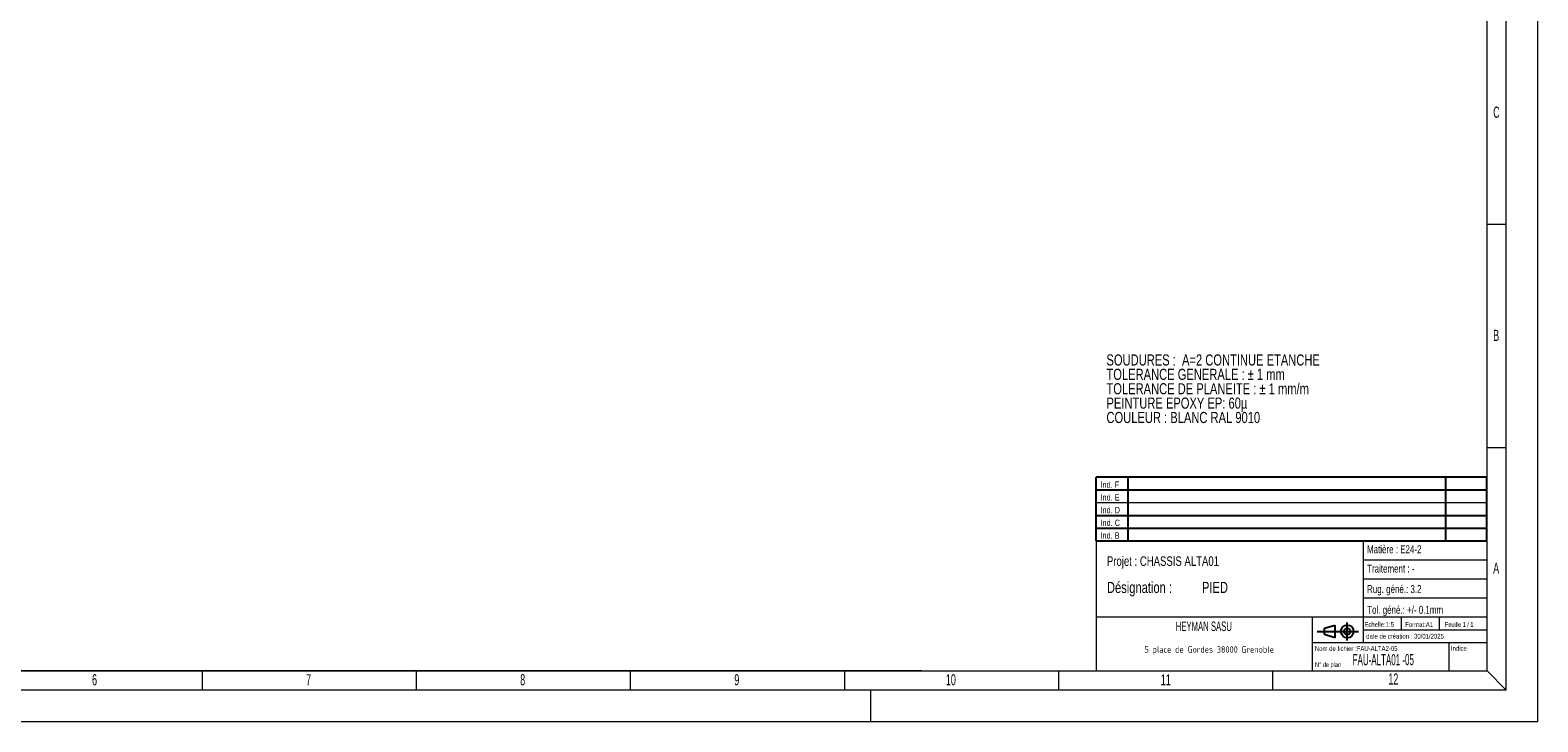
# Model space of a CAD drawing. Header units: millimetres. Extents: x 0 to 841, y 0 to 594.
# Tile 2 of 5: x 366 to 841, y 0 to 218. Entities that reach past the tile are written whole.
import ezdxf

# ---------------------------------------------------------------- set-up
doc = ezdxf.new("R2010")
doc.units = ezdxf.units.MM
doc.layers.add('NOTES', color=6, linetype='Continuous')
doc.styles.add('SLDTEXTSTYLE0', font='TXT', dxfattribs={"width": 0.75})
doc.styles.add('SLDTEXTSTYLE1', font='TXT', dxfattribs={"width": 0.605})
doc.styles.add('SLDTEXTSTYLE2', font='TXT', dxfattribs={"width": 0.692308})
doc.styles.add('SLDTEXTSTYLE3', font='TXT', dxfattribs={"width": 0.7})
doc.styles.add('SLDTEXTSTYLE4', font='TXT', dxfattribs={"width": 0.536921})
doc.styles.add('SLDTEXTSTYLE5', font='ISOCP3', dxfattribs={"width": 0.96})

# ---------------------------------------------------------------- blocks, each defined once
blk = doc.blocks.new('TAB MODIFS')
for p, q in [((123, 20), (0, 20)), ((0, 0), (0, 20)), ((10, 20), (10, 0)), ((110, 20), (110, 0)), ((123, 0), (123, 20)), ((0, 16), (123, 16)), ((0, 8), (123, 8)), ((0, 4), (123, 4)), ((0, 0), (123, 0))]:
    blk.add_line(p, q)
at = {"color": 7, "linetype": 'Continuous', "lineweight": 18}
blk.add_line((0, 12), (123, 12), dxfattribs=at)
at = {"color": 7}
for tag in ['AUTOATTR0', 'AUTOATTR1', 'AUTOATTR2', 'AUTOATTR3', 'AUTOATTR4', 'AUTOATTR5', 'AUTOATTR6', 'AUTOATTR7', 'AUTOATTR8', 'AUTOATTR9']:
    blk.add_attdef(tag, (0, 0), '', height=1, dxfattribs=at)
at = {"layer": 'NOTES', "color": 211, "char_height": 2, "attachment_point": 1, "style": 'SLDTEXTSTYLE0'}
for s, insert in [('Ind. F', (1.36, 18.66)), ('Ind. E', (1.36, 14.66)), ('Ind. D', (1.36, 10.66)), ('Ind. C', (1.36, 6.66)), ('Ind. B', (1.36, 2.66))]:
    blk.add_mtext(s, dxfattribs=dict(at, insert=insert))
blk = doc.blocks.new('Bloc2')
for p, q in [((2.32, 3.8), (5.55, 4.8)), ((5.55, 4.8), (5.55, 0.8)), ((9.48, 0), (9.48, 5.6)), ((0, 2.8), (12.98, 2.8)), ((2.32, 1.8), (2.32, 3.8)), ((5.55, 0.8), (2.32, 1.8))]:
    blk.add_line(p, q)
for radius in [2, 1]:
    blk.add_circle((9.48, 2.8), radius)
blk = doc.blocks.new('SW_NOTE_0')
at = {"layer": 'NOTES', "color": 0, "char_height": 3.5, "attachment_point": 1, "style": 'SLDTEXTSTYLE0'}
for s, insert in [('TOLERANCE GENERALE : ± 1 mm', (0, -0.01)), ('SOUDURES :  A=2 CONTINUE ETANCHE', (0, 4.51)), ('TOLERANCE DE PLANEITE : ± 1 mm/m', (0, -4.54)), ('PEINTURE EPOXY EP: 60µ', (0, -9.07)), ('COULEUR : BLANC RAL 9010', (0, -13.59))]:
    blk.add_mtext(s, dxfattribs=dict(at, insert=insert))
blk = doc.blocks.new('SW_NOTE_1')
at = {"layer": 'NOTES', "color": 0, "char_height": 3.5, "attachment_point": 1, "style": 'SLDTEXTSTYLE0'}
for s, insert in [('Désignation :', (0, 4.51)), ('PIED', (29.93, 4.51))]:
    blk.add_mtext(s, dxfattribs=dict(at, insert=insert))
blk = doc.blocks.new('SW_NOTE_2')
at = {"layer": 'NOTES', "color": 0, "insert": (20.94, 2.58), "char_height": 2, "attachment_point": 2, "style": 'SLDTEXTSTYLE5'}
blk.add_mtext('5 place de Gordes 38000 Grenoble', dxfattribs=at)

msp = doc.modelspace()

# ---------------------------------------------------------------- linework, layer by layer
at = {"lineweight": 18}
for p, q in [((841.001, -0.0569), (841.001, 593.9431)), ((831.001, 9.9431), (831.001, 583.9431)), ((825.001, 15.9431), (825.001, 577.9431)), ((831.001, 156.4431), (825.001, 156.4431)), ((831.001, 86.1931), (825.001, 86.1931)), ((701.945, 56.9431), (701.945, 15.9431)), ((824.945, 56.9431), (701.945, 56.9431)), ((785.945, 56.9431), (785.945, 24.9431)), ((785.945, 50.9431), (824.945, 50.9431)), ((785.945, 44.9431), (824.945, 44.9431)), ((785.945, 38.9431), (824.945, 38.9431)), ((701.945, 32.9431), (824.945, 32.9431)), ((769.945, 32.9431), (769.945, 15.9431)), ((785.945, 28.9431), (824.945, 28.9431)), ((797.945, 32.9431), (797.945, 28.9431)), ((809.945, 32.9431), (809.945, 28.9431)), ((769.945, 24.9431), (824.945, 24.9431)), ((812.945, 24.9431), (812.945, 15.9431)), ((16.001, 15.9431), (825.001, 15.9431)), ((469.001, 15.9431), (291.001, 15.9431)), ((420.5012, 9.9431), (420.5012, 15.9431)), ((647.001, 15.9431), (469.001, 15.9431)), ((487.9179, 9.9431), (487.9179, 15.9431)), ((555.3346, 9.9431), (555.3346, 15.9431)), ((622.7513, 9.9431), (622.7513, 15.9431)), ((690.168, 9.9431), (690.168, 15.9431)), ((757.5847, 9.9431), (757.5847, 15.9431)), ((831.001, 9.9431), (825.001, 15.9431)), ((831.001, 9.9431), (10.001, 9.9431)), ((631.001, -0.0569), (631.001, 9.9431)), ((841.001, -0.0569), (0.001, -0.0569))]:
    msp.add_line(p, q, dxfattribs=at)

# ---------------------------------------------------------------- block references
for name, p in [('TAB MODIFS', (701.9385, 56.9329)), ('Bloc2', (771.5049, 25.5774))]:
    msp.add_blockref(name, p)
at = {"layer": 'NOTES'}
for name, p in [('SW_NOTE_0', (705.1648, 111.0687)), ('SW_NOTE_1', (705.3122, 39.4765)), ('SW_NOTE_2', (716.5705, 21.1344))]:
    msp.add_blockref(name, p, dxfattribs=at)

# ---------------------------------------------------------------- texts
for s, insert, char_height, attachment_point, style in [('C', (826.9344, 193.5687), 3.5, 1, 'SLDTEXTSTYLE1'), ('B', (826.9344, 123.3187), 3.5, 1, 'SLDTEXTSTYLE1'), ('Matière : E24-2', (787.2115, 55.4982), 2.5, 1, 'SLDTEXTSTYLE0'), ('Projet : CHASSIS ALTA01', (705.3122, 52.0264), 3, 1, 'SLDTEXTSTYLE0'), ('Traitement : -', (787.2432, 49.4111), 2.5, 1, 'SLDTEXTSTYLE0'), ('A', (826.9344, 50.0687), 3.5, 1, 'SLDTEXTSTYLE1'), ('Rug. géné.: 3.2', (787.2297, 42.977), 2.5, 1, 'SLDTEXTSTYLE0'), ('Tol. géné.: +/- 0.1mm', (787.2686, 36.4424), 2.5, 1, 'SLDTEXTSTYLE0'), ('HEYMAN SASU', (735.8239, 31.5131), 3, 2, 'SLDTEXTSTYLE1'), ('Echelle:1:5', (786.3984, 31.3478), 1.5, 1, 'SLDTEXTSTYLE0'), ('Format:A1', (799.2343, 31.3232), 1.5, 1, 'SLDTEXTSTYLE0'), ('Feuille 1 / 1', (811.7514, 31.3271), 1.5, 1, 'SLDTEXTSTYLE2'), ('Nom de fichier :FAU-ALTA2-05', (770.7974, 23.7584), 1.5, 1, 'SLDTEXTSTYLE0'), ('date de création : 30/01/2025', (786.9539, 27.6378), 1.5, 1, 'SLDTEXTSTYLE0'), ('Indice', (813.6377, 23.8032), 1.5, 1, 'SLDTEXTSTYLE0'), ('FAU-ALTA01 -05', (782.701, 21.2725), 3.5, 1, 'SLDTEXTSTYLE4'), ('6', (385.7262, 14.9437), 3.5, 1, 'SLDTEXTSTYLE1'), ('7', (453.1429, 14.9437), 3.5, 1, 'SLDTEXTSTYLE1'), ('8', (520.5596, 14.9437), 3.5, 1, 'SLDTEXTSTYLE1'), ('9', (587.9763, 14.9437), 3.5, 1, 'SLDTEXTSTYLE1'), ('10', (654.593, 14.9437), 3.5, 1, 'SLDTEXTSTYLE1'), ('11', (722.2764, 14.9437), 3.5, 1, 'SLDTEXTSTYLE1'), ('N° de plan', (770.8231, 18.7081), 1.5, 1, 'SLDTEXTSTYLE3'), ('12', (793.9231, 15.1841), 3.5, 1, 'SLDTEXTSTYLE1')]:
    msp.add_mtext(s, dxfattribs=dict(at, insert=insert, char_height=char_height, attachment_point=attachment_point, style=style))

doc.saveas('drawing.dxf')
